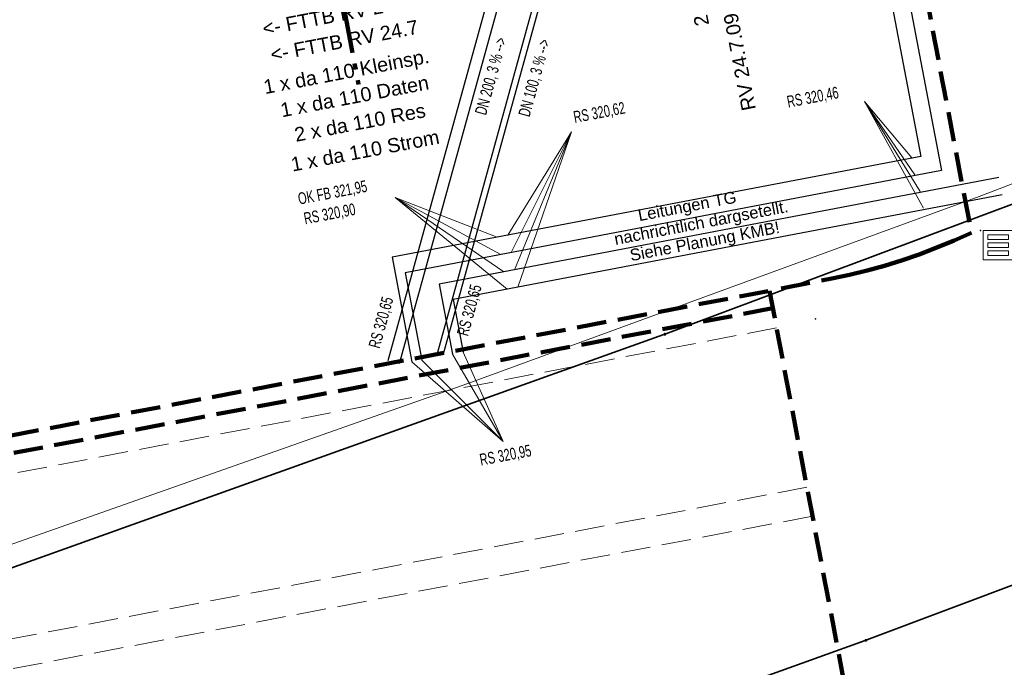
# Model space of a CAD drawing. Extents: x 3503739 to 3504470, y 5375172 to 5375561.
# Tile 29 of 121: x 3504055 to 3504072, y 5375385 to 5375396. Entities that reach past the tile are written whole.
import ezdxf

# ---------------------------------------------------------------- set-up
doc = ezdxf.new("R2010")
doc.units = 0
doc.header["$MEASUREMENT"] = 0
for name, pattern in [('1', [1.4, 0.5, -0.2, 0.5, -0.2]), ('33', [12, 4, -8]), ('97', [1.31251, 0.87501, -0.1875, 0.0625, -0.1875])]:
    doc.linetypes.add(name, pattern=pattern)
for name, color, linetype in [('68_BL_STREINLAUF', 7, 'Continuous'), ('68_BT_ZAUN', 7, 'Continuous'), ('68_FM_SYMBOL', 7, 'Continuous'), ('_4WP_ALLGEMEIN', 7, 'Continuous'), ('_4WP_KANALISATIO', 7, 'Continuous'), ('_4WP_LICHT-KSR', 7, 'Continuous'), ('_4WP_SCHNITTF_HR', 7, 'Continuous'), ('_4WP_STADT_DATEN', 7, 'Continuous'), ('_4WP_STADT_FTT1', 7, 'Continuous'), ('_4WP_STADT_KLEIN', 7, 'Continuous'), ('_4WP_STADT_RESER', 7, 'Continuous'), ('_4WP_STADT_STROM', 7, 'Continuous'), ('K_FLURSTUECKE', 7, 'Continuous'), ('K_GRENZEN-UNABGE', 7, 'Continuous'), ('KMB_2022-03-29', 7, 'Continuous'), ('KMP_TIEF20-05-25', 7, 'Continuous'), ('PUNKTHOEHENATTDEF', 7, 'Continuous'), ('PUNKTNUMMERNATTDEF', 7, 'Continuous'), ('PUNKTSPEZIFIKATION', 7, 'Continuous')]:
    doc.layers.add(name, color=color, linetype=linetype)
doc.styles.add('145', font='ARIAL.TTF', dxfattribs={"height": 0.24})
doc.styles.add('185', font='TXT', dxfattribs={"width": 0.7, "height": 0.2})
doc.styles.add('202', font='ARIAL.TTF', dxfattribs={"height": 0.24})
doc.styles.add('387', font='ARIAL.TTF', dxfattribs={"height": 0.2})
doc.styles.add('420', font='ARIAL.TTF', dxfattribs={"height": 0.24})
doc.styles.add('434', font='ARIAL.TTF', dxfattribs={"height": 0.24})
doc.styles.add('437', font='ARIAL.TTF', dxfattribs={"height": 0.24})
doc.styles.add('574', font='TXT', dxfattribs={"width": 0.7, "height": 0.2})

# ---------------------------------------------------------------- blocks, each defined once
blk = doc.blocks.new('856')
at = {"color": 253, "linetype": 'Continuous', "lineweight": 25}
for p, q in [((-0.002199, 0.005244), (-0.000949, 0.005244)), ((-0.001574, 0.004931), (-0.001699, 0.005244)), ((0.00121, 0.006036), (0.000609, 0.006036)), ((0.003113, 0.001806), (0.0015, 0.005839))]:
    blk.add_line(p, q, dxfattribs=at)
for points in [[(0.001979, 0.004641), (-0.000324, 0.001806), (-0.003137, 0.001806), (-0.001252, 0.004126)], [(0.001863, 0.004931), (-0.001574, 0.004931), (-0.000324, 0.001806)]]:
    blk.add_lwpolyline(points, dxfattribs=at)
blk.add_lwpolyline([(0.00121, 0.006036, -0.306288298), (0.0015, 0.005839)], format="xyb", dxfattribs=at)
for centre in [(-0.003137, 0.001806), (0.003113, 0.001806)]:
    blk.add_circle(centre, 0.00188, dxfattribs=at)
blk = doc.blocks.new('PUNKT')
blk.add_point((0, 0))
at = {"layer": 'PUNKTHOEHENATTDEF', "linetype": 'Continuous', "flags": 1}
blk.add_attdef('PUNKTHOEHE', (1, -0.5), '', height=0.8, dxfattribs=at)
at = {"layer": 'PUNKTNUMMERNATTDEF', "linetype": 'Continuous', "flags": 1}
blk.add_attdef('PUNKTNUMMER', (1, 0.5), '', height=0.8, dxfattribs=at)
at = {"layer": 'PUNKTSPEZIFIKATION', "linetype": 'Continuous', "flags": 1}
blk.add_attdef('PUNKTSPEZIFIKATION', (1, -1.5), '', height=0.8, dxfattribs=at)
blk = doc.blocks.new('809')
at = {"color": 7, "linetype": 'Continuous', "lineweight": 13}
for points in [[(0, 0), (0.5, 0), (0.5, -0.5), (0, -0.5), (0, 0)], [(0.075005, -0.075005), (0.425003, -0.075005), (0.425003, -0.154999), (0.075005, -0.154999), (0.075005, -0.075005)], [(0.075005, -0.290001), (0.075005, -0.209999), (0.425003, -0.209999), (0.425003, -0.290001), (0.075005, -0.290001)], [(0.075005, -0.425003), (0.425003, -0.425003), (0.425003, -0.345001), (0.075005, -0.345001), (0.075005, -0.425003)]]:
    blk.add_lwpolyline(points, dxfattribs=at)
blk = doc.blocks.new('10-UNVERMARKT')
at = {"color": 255, "linetype": '33', "lineweight": 13}
blk.add_circle((0, 0), 0.0789, dxfattribs=at)
at = {"color": 252, "linetype": 'Continuous', "lineweight": 25}
blk.add_circle((0, 0), 0.0325, dxfattribs=at)

msp = doc.modelspace()

# ---------------------------------------------------------------- linework, layer by layer
at = {"layer": '68_BT_ZAUN', "color": 7, "linetype": 'Continuous', "lineweight": 18}
msp.add_polyline3d([(3504162.867, 5375436.535, 321.741), (3504132.136, 5375419.267, 321.092), (3504128.216, 5375416.809, 321.085), (3504114.563, 5375410.337, 321.23), (3504100.661, 5375404.186, 321.202), (3504089.108, 5375399.378, 321.253), (3504084.45, 5375397.538, 321.254), (3504071.623, 5375392.614, 321.247), (3504062.947, 5375389.445, 321.347), (3504050.609, 5375385.098, 321.401), (3504036.919, 5375380.482, 321.402), (3504022.553, 5375375.753, 321.376)], dxfattribs=at)
msp.add_polyline3d([(3504162.867, 5375436.535, 321.741), (3504132.136, 5375419.267, 321.092), (3504128.216, 5375416.809, 321.085), (3504114.563, 5375410.337, 321.23), (3504100.661, 5375404.186, 321.202), (3504089.108, 5375399.378, 321.253), (3504084.45, 5375397.538, 321.254), (3504071.623, 5375392.614, 321.247), (3504062.947, 5375389.445, 321.347), (3504050.609, 5375385.098, 321.401), (3504036.919, 5375380.482, 321.402), (3504022.553, 5375375.753, 321.376)], dxfattribs=at)
at = {"layer": '_4WP_SCHNITTF_HR', "color": 92, "linetype": '97', "lineweight": 100}
msp.add_line((3504060.325, 5375398.566), (3504061.096, 5375394.516), dxfattribs=at)
at = {"layer": 'K_FLURSTUECKE', "color": 252, "linetype": 'Continuous', "lineweight": 35}
for p, q in [((3504066.305, 5375390.286), (3504080.475, 5375395.594)), ((3504080.475, 5375395.594), (3504066.305, 5375390.286)), ((3504066.305, 5375390.286), (3504080.475, 5375395.594)), ((3504080.475, 5375395.594), (3504066.305, 5375390.286)), ((3504054.175, 5375385.945), (3504066.275, 5375390.275)), ((3504066.275, 5375390.275), (3504054.175, 5375385.945)), ((3504054.175, 5375385.945), (3504066.275, 5375390.275)), ((3504066.275, 5375390.275), (3504054.175, 5375385.945)), ((3504079.615, 5375388.814), (3504069.715, 5375385.096)), ((3504069.715, 5375385.096), (3504079.615, 5375388.814)), ((3504079.615, 5375388.814), (3504069.715, 5375385.096)), ((3504069.715, 5375385.096), (3504079.615, 5375388.814)), ((3504069.685, 5375385.085), (3504055.445, 5375379.985)), ((3504055.445, 5375379.985), (3504069.685, 5375385.085)), ((3504069.685, 5375385.085), (3504055.445, 5375379.985)), ((3504055.445, 5375379.985), (3504069.685, 5375385.085))]:
    msp.add_line(p, q, dxfattribs=at)
at = {"layer": 'KMB_2022-03-29', "color": 91, "linetype": 'Continuous', "lineweight": 25}
for p, q in [((3504062.44, 5375389.975), (3504066.904, 5375406.164)), ((3504062.536, 5375389.949), (3504067.001, 5375406.138))]:
    msp.add_line(p, q, dxfattribs=at)
at = {"layer": 'KMB_2022-03-29', "color": 1, "linetype": 'Continuous', "lineweight": 13}
for p, q in [((3504069.678, 5375394.228), (3504070.675, 5375392.42)), ((3504069.678, 5375394.228), (3504070.477, 5375393.271)), ((3504069.678, 5375394.228), (3504070.527, 5375392.982)), ((3504069.678, 5375394.228), (3504070.62, 5375392.698)), ((3504063.626, 5375391.961), (3504064.708, 5375393.711)), ((3504063.682, 5375391.666), (3504064.708, 5375393.711)), ((3504063.739, 5375391.371), (3504064.708, 5375393.711)), ((3504064.708, 5375393.711), (3504063.795, 5375391.077)), ((3504063.618, 5375391.043), (3504061.716, 5375392.598)), ((3504063.562, 5375391.337), (3504061.716, 5375392.598)), ((3504063.506, 5375391.632), (3504061.716, 5375392.598)), ((3504063.449, 5375391.927), (3504061.716, 5375392.598)), ((3504062.689, 5375389.941), (3504063.546, 5375388.461)), ((3504062.868, 5375389.975), (3504063.546, 5375388.461)), ((3504062.002, 5375389.81), (3504063.546, 5375388.461)), ((3504062.169, 5375389.841), (3504063.546, 5375388.461))]:
    msp.add_line(p, q, dxfattribs=at)
at = {"layer": 'KMB_2022-03-29', "color": 91, "linetype": 'Continuous', "lineweight": 25}
for points in [[(3504061.596, 5375389.837), (3504066.146, 5375406.31), (3504066.552, 5375406.528)], [(3504061.789, 5375389.783), (3504066.316, 5375406.175), (3504066.649, 5375406.353)]]:
    msp.add_lwpolyline(points, dxfattribs=at)
at = {"layer": 'KMB_2022-03-29', "color": 143, "linetype": 'Continuous', "lineweight": 25}
msp.add_polyline3d([(3504070.102, 5375401.403, 0), (3504069.12, 5375401.216, 0), (3504070.631, 5375393.296, 0), (3504061.663, 5375391.586, 0), (3504062.002, 5375389.81, 0)], dxfattribs=at)
at = {"layer": 'KMB_2022-03-29', "color": 91, "linetype": 'Continuous', "lineweight": 25}
for points in [[(3504070.256, 5375401.127, 0), (3504069.471, 5375400.978, 0), (3504070.981, 5375393.058, 0), (3504061.886, 5375391.323, 0), (3504062.169, 5375389.841, 0)], [(3504071.952, 5375392.938, 0), (3504062.462, 5375391.128, 0), (3504062.689, 5375389.941, 0)], [(3504072.008, 5375392.643, 0), (3504062.698, 5375390.867, 0), (3504062.868, 5375389.975, 0)]]:
    msp.add_polyline3d(points, dxfattribs=at)
at = {"layer": 'KMP_TIEF20-05-25', "color": 250, "linetype": '1', "lineweight": 100}
for p, q in [((3504068.345, 5375408.487), (3504071.489, 5375391.997)), ((3504068.345, 5375408.487), (3504071.489, 5375391.997)), ((3504071.195, 5375391.871), (3504071.489, 5375391.997)), ((3504071.195, 5375391.871), (3504071.489, 5375391.997)), ((3504070.603, 5375391.634), (3504070.901, 5375391.749)), ((3504070.603, 5375391.634), (3504070.901, 5375391.749)), ((3504070.901, 5375391.749), (3504071.195, 5375391.871)), ((3504070.901, 5375391.749), (3504071.195, 5375391.871)), ((3504070.303, 5375391.528), (3504070.603, 5375391.634)), ((3504070.303, 5375391.528), (3504070.603, 5375391.634)), ((3504069.719, 5375391.359), (3504070.013, 5375391.439)), ((3504069.719, 5375391.359), (3504070.013, 5375391.439)), ((3504070.013, 5375391.439), (3504070.303, 5375391.528)), ((3504070.013, 5375391.439), (3504070.303, 5375391.528)), ((3504069.124, 5375391.223), (3504069.422, 5375391.288)), ((3504069.124, 5375391.223), (3504069.422, 5375391.288)), ((3504069.422, 5375391.288), (3504069.719, 5375391.359)), ((3504069.422, 5375391.288), (3504069.719, 5375391.359)), ((3504068.261, 5375391.053), (3504069.124, 5375391.223)), ((3504068.045, 5375391.012), (3504038.24, 5375385.329)), ((3504069.595, 5375382.99), (3504068.065, 5375391.016)), ((3504068.117, 5375390.72), (3504038.293, 5375385.033))]:
    msp.add_line(p, q, dxfattribs=at)
at = {"layer": 'KMP_TIEF20-05-25', "color": 250, "linetype": '1', "lineweight": 18}
for p, q in [((3504068.185, 5375390.387), (3504038.252, 5375384.679)), ((3504068.7, 5375387.686), (3504038.666, 5375381.959)), ((3504068.794, 5375387.195), (3504038.76, 5375381.468))]:
    msp.add_line(p, q, dxfattribs=at)

# ---------------------------------------------------------------- block references
at = {"layer": '68_BL_STREINLAUF', "color": 7}
for name, p in [('PUNKT', (3504071.646, 5375392.036)), ('809', (3504071.691, 5375392.041))]:
    msp.add_blockref(name, p, dxfattribs=at)
at = {"layer": '68_FM_SYMBOL', "color": 7, "rotation": 109.8968444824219}
msp.add_blockref('856', (3504068.847, 5375390.541), dxfattribs=at)
at = {"layer": 'K_GRENZEN-UNABGE', "color": 252, "xscale": 0.2, "yscale": 0.2}
for p in [(3504066.29, 5375390.28), (3504069.7, 5375385.09), (3504069.7, 5375385.09)]:
    msp.add_blockref('10-UNVERMARKT', p, dxfattribs=at)
at = {"layer": 'K_GRENZEN-UNABGE', "color": 252}
for p in [(3504066.29, 5375390.28), (3504069.7, 5375385.09), (3504069.7, 5375385.09)]:
    msp.add_blockref('PUNKT', p, dxfattribs=at)

# ---------------------------------------------------------------- texts
at = {"layer": '_4WP_ALLGEMEIN', "color": 1, "linetype": 'Continuous', "style": '387'}
for s, p in [('Leitungen TG', (3504065.856, 5375392.196)), ('nachrichtlich dargsetellt.', (3504065.452, 5375391.793)), ('Siehe Planung KMB!', (3504065.718, 5375391.518))]:
    msp.add_text(s, height=0.2, rotation=10.797, dxfattribs=at).set_placement(p)
at = {"layer": '_4WP_KANALISATIO', "color": 1, "linetype": 'Continuous', "style": '185', "width": 0.7}
msp.add_text('OK FB 321,95', height=0.2, rotation=10.797, dxfattribs=at).set_placement((3504060.09, 5375392.476))
at = {"layer": '_4WP_LICHT-KSR', "color": 190, "linetype": 'Continuous', "style": '420'}
msp.add_text('2 x da 110 Licht (03)', height=0.24, rotation=100.9801, dxfattribs=at).set_placement((3504067.043, 5375395.532))
at = {"layer": '_4WP_STADT_DATEN', "color": 7, "linetype": 'Continuous', "style": '434'}
msp.add_text('1 x da 110 Daten', height=0.24, rotation=10.7868, dxfattribs=at).set_placement((3504059.797, 5375393.958))
at = {"layer": '_4WP_STADT_FTT1', "color": 1, "linetype": 'Continuous', "style": '145'}
for s, rotation, p in [('<- FTTB RV 24.8', 10.7868, (3504059.492, 5375395.341)), ('RV 24.7.09', 100.9801, (3504067.836, 5375394.097)), ('<- FTTB RV 24.7', 10.7868, (3504059.628, 5375394.902))]:
    msp.add_text(s, height=0.24, rotation=rotation, dxfattribs=at).set_placement(p)
at = {"layer": '_4WP_STADT_KLEIN', "color": 7, "linetype": 'Continuous', "style": '434'}
msp.add_text('1 x da 110 Kleinsp.', height=0.24, rotation=10.7868, dxfattribs=at).set_placement((3504059.51, 5375394.351))
at = {"layer": '_4WP_STADT_RESER', "color": 7, "linetype": 'Continuous', "style": '437'}
msp.add_text('2 x da 110 Res', height=0.24, rotation=10.7868, dxfattribs=at).set_placement((3504060.034, 5375393.542))
at = {"layer": '_4WP_STADT_STROM', "color": 7, "linetype": 'Continuous', "style": '202'}
msp.add_text('1 x da 110 Strom', height=0.24, rotation=10.7868, dxfattribs=at).set_placement((3504059.975, 5375393.037))
at = {"layer": 'KMB_2022-03-29', "color": 91, "linetype": 'Continuous', "style": '574', "width": 0.7}
for s, rotation, p in [('DN 200, 3 % -->', 74.5586, (3504063.257, 5375393.982)), ('DN 100, 3 % -->', 74.5586, (3504063.994, 5375393.953)), ('RS 320,46', 10.797, (3504068.382, 5375394.121)), ('RS 320,62', 10.797, (3504064.762, 5375393.861)), ('RS 320,90', 10.797, (3504060.189, 5375392.142)), ('RS 320,65', 74.5586, (3504062.951, 5375390.236)), ('RS 320,65', 74.5586, (3504061.453, 5375390.027)), ('RS 320,95', 10.797, (3504063.171, 5375388.05))]:
    msp.add_text(s, height=0.2, rotation=rotation, dxfattribs=at).set_placement(p)

doc.saveas('drawing.dxf')
